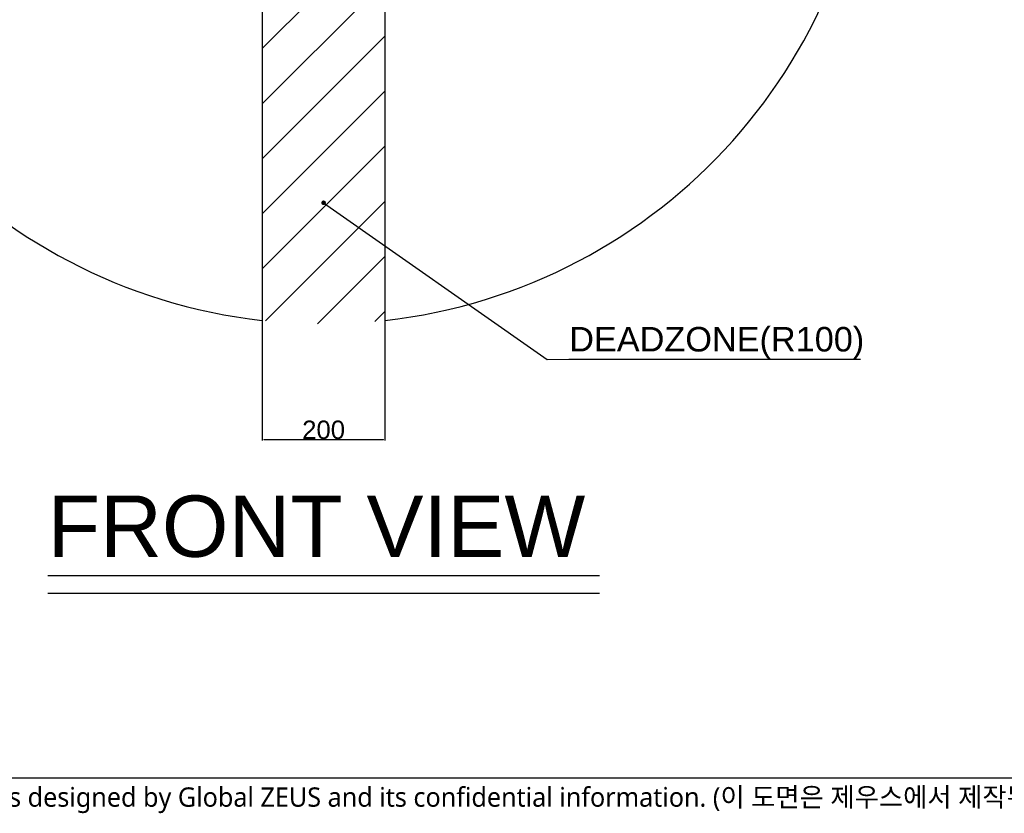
# Model space of a CAD drawing. Header units: millimetres. Extents: x 36 to 7524, y 76 to 5310.
# Tile 2 of 29: x 1687 to 3293, y 122 to 1416. Entities that reach past the tile are written whole.
import ezdxf

# ---------------------------------------------------------------- set-up
doc = ezdxf.new("R2010")
doc.units = ezdxf.units.MM
doc.linetypes.add('ACAD_ISO02W100', pattern=[15, 12, -3])
doc.linetypes.add('HIDDEN', pattern=[0.2, 0.1, -0.1])
doc.layers.add('DEFAULT_2', color=2, linetype='HIDDEN')
doc.styles.get("Standard").update_dxf_attribs({"font": 'arial.ttf'})
doc.styles.add('TEXTSTYLE_3', font='malgun.ttf')
doc.dimstyles.new('ISO-25', dxfattribs={"dimtxt": 2.5, "dimasz": 2.5, "dimexe": 1.25, "dimexo": 0.625, "dimtad": 1, "dimtxsty": 'Standard', "dimcen": 2.5, "dimadec": 0, "dimazin": 0, "dimtfac": 1, "dimtmove": 0, "dimatfit": 3, "dimfxl": 1, "dimarcsym": 0})

# ---------------------------------------------------------------- blocks, each defined once
blk = doc.blocks.new('*D60')
at = {"color": 0, "lineweight": -2, "ltscale": 1000, "transparency": 16777216}
for p, q in [((2082.5, 925.2), (2082.5, 730)), ((2282.5, 925.2), (2282.5, 730)), ((2085, 731.3), (2280, 731.3))]:
    blk.add_line(p, q, dxfattribs=at)
at = {"color": 0, "ltscale": 1000, "transparency": 16777216}
for points in [[(2085, 731.7), (2085, 730.9), (2082.5, 731.3)], [(2280, 731.7), (2280, 730.9), (2282.5, 731.3)]]:
    blk.add_solid(points, dxfattribs=at)
at = {"layer": 'Defpoints', "color": 0, "ltscale": 1000, "transparency": 16777216}
for p in [(2082.5, 925.8), (2282.5, 925.8), (2282.5, 731.3)]:
    blk.add_point(p, dxfattribs=at)
at = {"color": 0, "ltscale": 1000, "transparency": 16777216, "insert": (2182.5, 747.2), "char_height": 2.5, "attachment_point": 5}
blk.add_mtext('{\\H12x;200}', dxfattribs=at)

msp = doc.modelspace()

# ---------------------------------------------------------------- hatches: boundary and pattern name
at = {"ltscale": 1000, "true_color": 0xed4b40}
h = msp.add_hatch(dxfattribs=at)
h.set_pattern_fill('ANSI31', color=13, scale=20)
h.set_pattern_definition([(45, (-9292.99, -2014.086), (-44.90128, 44.90128), [])])
edge = h.paths.add_edge_path()
edge.add_arc((2182.5, 1815.198), 895, 83.584842, 96.415158)
edge.add_line((2082.5, 2704.594), (2082.5, 925.802))
edge.add_arc((2182.5, 1815.198), 895, 263.584842, 276.415158)
edge.add_line((2282.5, 925.802), (2282.5, 2704.594))

# ---------------------------------------------------------------- linework, layer by layer
at = {"ltscale": 1000}
for p, q in [((2082.5, 2704.594), (2082.5, 925.802)), ((2282.5, 2704.594), (2282.5, 925.802))]:
    msp.add_line(p, q, dxfattribs=at)
at = {"color": 0, "linetype": 'ACAD_ISO02W100', "ltscale": 1000}
for p, q in [((1732.5, 509.908), (2632.5, 509.908)), ((1732.5, 480.774), (2632.5, 480.774))]:
    msp.add_line(p, q, dxfattribs=at)
at = {"color": 7}
msp.add_line((90, 180), (7380, 180), dxfattribs=at)
at = {"ltscale": 1000}
for start, end in [(96.415158, 263.584842), (276.415158, 83.584842)]:
    msp.add_arc((2182.5, 1815.198), 895, start, end, dxfattribs=at)

# ---------------------------------------------------------------- texts
at = {"color": 0}
msp.add_text('FRONT VIEW', height=100, dxfattribs=at).set_placement((1732.5, 540.213))
at = {"color": 1, "ltscale": 1000, "insert": (2583.156, 863.054), "char_height": 40, "attachment_point": 7}
msp.add_mtext('DEADZONE(R100)', dxfattribs=at)
at = {"layer": 'DEFAULT_2', "color": 2, "linetype": 'HIDDEN', "insert": (465.872, 164.191), "char_height": 31.5, "width": 4323.96557, "attachment_point": 1, "line_spacing_factor": 0.9, "style": 'TEXTSTYLE_3'}
msp.add_mtext('Any unauthorized use of this drawing will be penalized since it’s designed by Global ZEUS and its confidential information. (이 도면은 제우스에서 제작된 영업비밀 이므로 무단 사용 시 법적인 처벌을 받을 수 있습니다.)', dxfattribs=at)

# ---------------------------------------------------------------- dimensions: what is measured, and where the dimension line sits
at = {"ltscale": 1000}
dim = msp.add_linear_dim(base=(2282.5, 731.27), p1=(2082.5, 925.802), p2=(2282.5, 925.802), text='{\\H12x;200}', dimstyle='ISO-25', dxfattribs=at)
dim.commit()
dim.dimension.update_dxf_attribs({"geometry": '*D60', "text_midpoint": (2182.5, 747.212)})

# ---------------------------------------------------------------- leaders
at = {"color": 1, "ltscale": 1000, "annotation_type": 0, "has_hookline": 1, "hookline_direction": 0, "text_width": 474.952}
msp.add_leader([(2182.5, 1117.624), (2547.201, 862.221), (2582.531, 862.429)], dimstyle='ISO-25', override={"dimasz": 30, "dimgap": 0.625, "dimtad": 1, "dimldrblk": 'DotSmall'}, dxfattribs=at)

doc.saveas('drawing.dxf')
